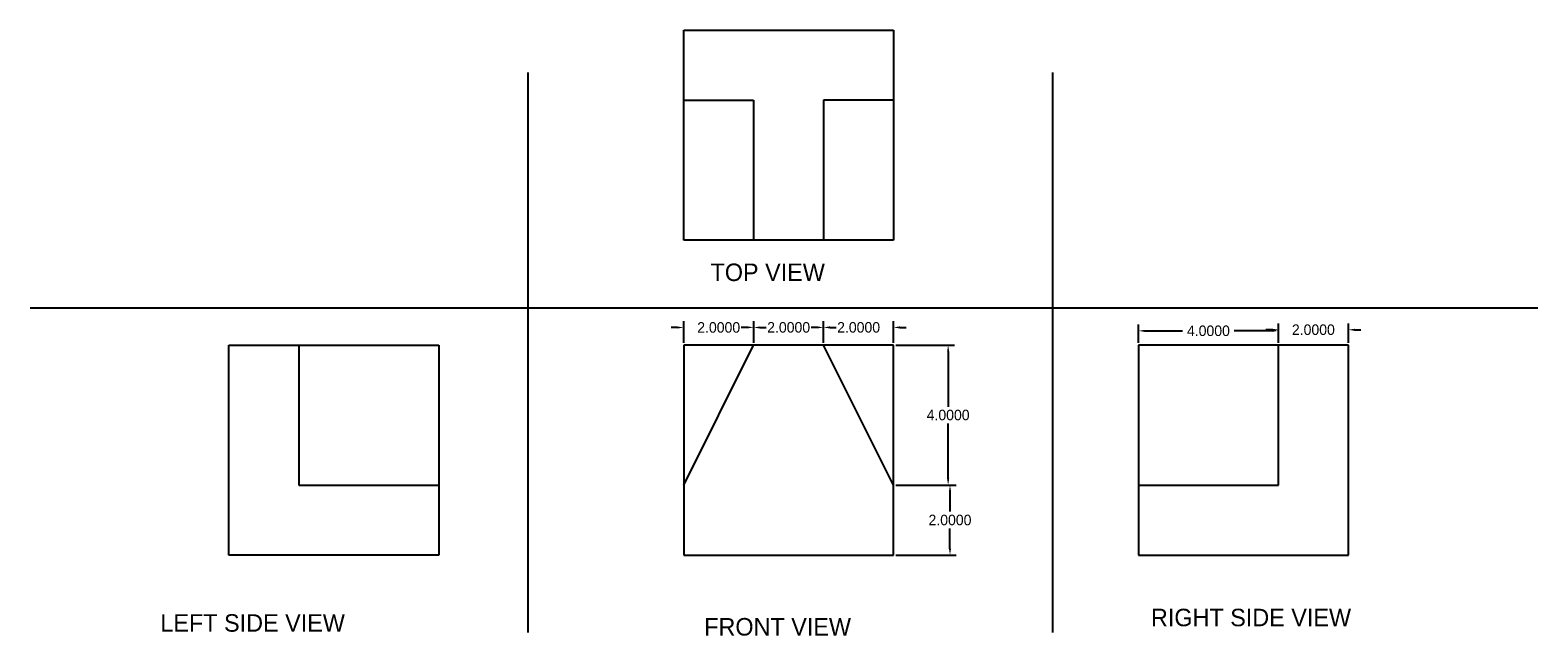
# Model space of a CAD drawing. Header units: feet. Extents: x 18 to 61.1, y 20.7 to 38.
import ezdxf

# ---------------------------------------------------------------- set-up
doc = ezdxf.new("R2010")
doc.units = ezdxf.units.FT
doc.header["$MEASUREMENT"] = 0
doc.dimstyles.get("Standard").update_dxf_attribs({"dimtxt": 0.18, "dimasz": 0.18, "dimexe": 0.18, "dimexo": 0.0625, "dimgap": 0.09, "dimtad": 0, "dimtih": 1, "dimtoh": 1, "dimdec": 4, "dimzin": 0, "dimdsep": 46, "dimtxsty": 'Standard', "dimcen": 0.09, "dimadec": 0, "dimazin": 0, "dimtfac": 1, "dimtdec": 4, "dimtofl": 0, "dimtmove": 0, "dimatfit": 3, "dimfxl": 0, "dimtolj": 1, "dimtzin": 0, "dimarcsym": 0})

# ---------------------------------------------------------------- blocks, each defined once
blk = doc.blocks.new('*D1')
at = {"color": 0, "lineweight": -2}
for p, q in [((36.519, 29.512), (36.339, 29.512)), ((36.699, 29.071), (36.699, 29.692)), ((38.699, 29.071), (38.699, 29.692)), ((38.879, 29.512), (39.059, 29.512))]:
    blk.add_line(p, q, dxfattribs=at)
at = {"color": 0}
for points in [[(36.519, 29.542), (36.519, 29.482), (36.699, 29.512)], [(38.879, 29.542), (38.879, 29.482), (38.699, 29.512)]]:
    blk.add_solid(points, dxfattribs=at)
at = {"layer": 'Defpoints', "color": 0}
for p in [(38.699, 29.512), (36.699, 29.009), (38.699, 29.009)]:
    blk.add_point(p, dxfattribs=at)
at = {"color": 0, "insert": (37.699, 29.512), "char_height": 0.3, "attachment_point": 5}
blk.add_mtext('\\A1;2.0000', dxfattribs=at)
blk = doc.blocks.new('*D2')
at = {"color": 0, "lineweight": -2}
for p, q in [((38.519, 29.514), (38.339, 29.514)), ((38.699, 29.071), (38.699, 29.694)), ((40.699, 29.071), (40.699, 29.694)), ((40.879, 29.514), (41.059, 29.514))]:
    blk.add_line(p, q, dxfattribs=at)
at = {"color": 0}
for points in [[(38.519, 29.544), (38.519, 29.484), (38.699, 29.514)], [(40.879, 29.544), (40.879, 29.484), (40.699, 29.514)]]:
    blk.add_solid(points, dxfattribs=at)
at = {"layer": 'Defpoints', "color": 0}
for p in [(40.699, 29.514), (38.699, 29.009), (40.699, 29.009)]:
    blk.add_point(p, dxfattribs=at)
at = {"color": 0, "insert": (39.699, 29.514), "char_height": 0.3, "attachment_point": 5}
blk.add_mtext('\\A1;2.0000', dxfattribs=at)
blk = doc.blocks.new('*D3')
at = {"color": 0, "lineweight": -2}
for p, q in [((40.519, 29.514), (40.339, 29.514)), ((40.699, 29.071), (40.699, 29.694)), ((42.699, 29.071), (42.699, 29.694)), ((42.879, 29.514), (43.059, 29.514))]:
    blk.add_line(p, q, dxfattribs=at)
at = {"color": 0}
for points in [[(40.519, 29.544), (40.519, 29.484), (40.699, 29.514)], [(42.879, 29.544), (42.879, 29.484), (42.699, 29.514)]]:
    blk.add_solid(points, dxfattribs=at)
at = {"layer": 'Defpoints', "color": 0}
for p in [(42.699, 29.514), (40.699, 29.009), (42.699, 29.009)]:
    blk.add_point(p, dxfattribs=at)
at = {"color": 0, "insert": (41.699, 29.514), "char_height": 0.3, "attachment_point": 5}
blk.add_mtext('\\A1;2.0000', dxfattribs=at)
blk = doc.blocks.new('*D4')
at = {"color": 0, "lineweight": -2}
for p, q in [((42.761, 29.009), (44.438, 29.009)), ((44.258, 28.829), (44.258, 27.249)), ((44.258, 25.189), (44.258, 26.769)), ((42.761, 25.009), (44.438, 25.009))]:
    blk.add_line(p, q, dxfattribs=at)
at = {"color": 0}
for points in [[(44.228, 28.829), (44.288, 28.829), (44.258, 29.009)], [(44.228, 25.189), (44.288, 25.189), (44.258, 25.009)]]:
    blk.add_solid(points, dxfattribs=at)
at = {"layer": 'Defpoints', "color": 0}
for p in [(42.699, 29.009), (42.699, 25.009), (44.258, 25.009)]:
    blk.add_point(p, dxfattribs=at)
at = {"color": 0, "insert": (44.258, 27.009), "char_height": 0.3, "attachment_point": 5}
blk.add_mtext('\\A1;4.0000', dxfattribs=at)
blk = doc.blocks.new('*D5')
at = {"color": 0, "lineweight": -2}
for p, q in [((42.761, 25.009), (44.491, 25.009)), ((44.311, 24.829), (44.311, 24.249)), ((44.311, 23.189), (44.311, 23.769)), ((42.761, 23.009), (44.491, 23.009))]:
    blk.add_line(p, q, dxfattribs=at)
at = {"color": 0}
for points in [[(44.281, 24.829), (44.341, 24.829), (44.311, 25.009)], [(44.281, 23.189), (44.341, 23.189), (44.311, 23.009)]]:
    blk.add_solid(points, dxfattribs=at)
at = {"layer": 'Defpoints', "color": 0}
for p in [(42.699, 25.009), (42.699, 23.009), (44.311, 23.009)]:
    blk.add_point(p, dxfattribs=at)
at = {"color": 0, "insert": (44.311, 24.009), "char_height": 0.3, "attachment_point": 5}
blk.add_mtext('\\A1;2.0000', dxfattribs=at)
blk = doc.blocks.new('*D6')
at = {"color": 0, "lineweight": -2}
for p, q in [((49.699, 29.071), (49.699, 29.596)), ((49.879, 29.416), (50.959, 29.416)), ((53.519, 29.416), (52.439, 29.416)), ((53.699, 29.071), (53.699, 29.596))]:
    blk.add_line(p, q, dxfattribs=at)
at = {"color": 0}
for points in [[(49.879, 29.446), (49.879, 29.386), (49.699, 29.416)], [(53.519, 29.446), (53.519, 29.386), (53.699, 29.416)]]:
    blk.add_solid(points, dxfattribs=at)
at = {"layer": 'Defpoints', "color": 0}
for p in [(53.699, 29.416), (49.699, 29.009), (53.699, 29.009)]:
    blk.add_point(p, dxfattribs=at)
at = {"color": 0, "insert": (51.699, 29.416), "char_height": 0.3, "attachment_point": 5}
blk.add_mtext('\\A1;4.0000', dxfattribs=at)
blk = doc.blocks.new('*D7')
at = {"color": 0, "lineweight": -2}
for p, q in [((53.519, 29.447), (53.339, 29.447)), ((53.699, 29.071), (53.699, 29.627)), ((55.699, 29.071), (55.699, 29.627)), ((55.879, 29.447), (56.059, 29.447))]:
    blk.add_line(p, q, dxfattribs=at)
at = {"color": 0}
for points in [[(53.519, 29.477), (53.519, 29.417), (53.699, 29.447)], [(55.879, 29.477), (55.879, 29.417), (55.699, 29.447)]]:
    blk.add_solid(points, dxfattribs=at)
at = {"layer": 'Defpoints', "color": 0}
for p in [(55.699, 29.447), (53.699, 29.009), (55.699, 29.009)]:
    blk.add_point(p, dxfattribs=at)
at = {"color": 0, "insert": (54.699, 29.447), "char_height": 0.3, "attachment_point": 5}
blk.add_mtext('\\A1;2.0000', dxfattribs=at)

msp = doc.modelspace()

# ---------------------------------------------------------------- linework, layer by layer
for p, q in [((36.69872, 36.00869), (36.69872, 38.00869)), ((36.69872, 38.00869), (42.69872, 38.00869)), ((42.69872, 38.00869), (42.69872, 36.00869)), ((32.24553, 36.79807), (32.24553, 20.79807)), ((47.24553, 36.79807), (47.24553, 20.79807)), ((36.69872, 32.00869), (36.69872, 36.00869)), ((36.69872, 36.00869), (36.69872, 36.00869)), ((36.69872, 36.00869), (38.69872, 36.00869)), ((38.69872, 36.00869), (38.69872, 32.00869)), ((42.69872, 36.00869), (40.69872, 36.00869)), ((40.69872, 36.00869), (40.69872, 32.00869)), ((42.69872, 36.00869), (42.69872, 32.00869)), ((38.69872, 32.00869), (36.69872, 32.00869)), ((40.69872, 32.00869), (38.69872, 32.00869)), ((42.69872, 32.00869), (40.69872, 32.00869)), ((18.01567, 30.07277), (61.11623, 30.07277)), ((23.69872, 23.00869), (23.69872, 29.00869)), ((23.69872, 29.00869), (25.69872, 29.00869)), ((25.69872, 29.00869), (29.69872, 29.00869)), ((25.69872, 29.00869), (25.69872, 25.00869)), ((29.69872, 29.00869), (29.69872, 25.00869)), ((38.69872, 29.00869), (36.69872, 29.00869)), ((36.69872, 29.00869), (36.69872, 25.00869)), ((36.69872, 25.00869), (38.69872, 29.00869)), ((40.69872, 29.00869), (38.69872, 29.00869)), ((42.69872, 29.00869), (40.69872, 29.00869)), ((42.69872, 25.00869), (40.69872, 29.00869)), ((42.69872, 25.00869), (42.69872, 29.00869)), ((53.69872, 29.00869), (49.69872, 29.00869)), ((49.69872, 29.00869), (49.69872, 25.00869)), ((55.69872, 29.00869), (53.69872, 29.00869)), ((53.69872, 25.00869), (53.69872, 29.00869)), ((55.69872, 23.00869), (55.69872, 29.00869)), ((25.69872, 25.00869), (29.69872, 25.00869)), ((29.69872, 25.00869), (29.69872, 23.00869)), ((36.69872, 25.00869), (36.69872, 23.00869)), ((42.69872, 23.00869), (42.69872, 25.00869)), ((49.69872, 25.00869), (49.69872, 23.00869)), ((49.69872, 25.00869), (53.69872, 25.00869)), ((29.69872, 23.00869), (23.69872, 23.00869)), ((36.69872, 23.00869), (42.69872, 23.00869)), ((49.69872, 23.00869), (55.69872, 23.00869))]:
    msp.add_line(p, q)

# ---------------------------------------------------------------- texts
at = {"char_height": 0.5, "attachment_point": 1}
for s, insert, width in [('TOP VIEW', (37.46572, 31.33913), 5.068919), ('   LEFT SIDE VIEW', (21.18101, 21.31811), 9.4819748), (' FRONT VIEW', (37.09846, 21.2089), 6.4421894), ('RIGHT SIDE VIEW', (50.05616, 21.474), 7.3748695)]:
    msp.add_mtext(s, dxfattribs=dict(at, insert=insert, width=width))

# ---------------------------------------------------------------- dimensions: what is measured, and where the dimension line sits
for p1, p2, distance, override, picture, middle in [((36.69872, 29.00869), (38.69872, 29.00869), 0.5031, {"dimtxt": 0.3, "dimgap": 0.3}, '*D1', (37.69872, 29.5118)), ((38.69872, 29.00869), (40.69872, 29.00869), 0.50573, {"dimtxt": 0.3, "dimgap": 0.3}, '*D2', (39.69872, 29.51442)), ((40.69872, 29.00869), (42.69872, 29.00869), 0.50573, {"dimtxt": 0.3, "dimgap": 0.3}, '*D3', (41.69872, 29.51442)), ((49.69872, 29.00869), (53.69872, 29.00869), 0.40697, {"dimtxt": 0.3}, '*D6', (51.69872, 29.41567)), ((53.69872, 29.00869), (55.69872, 29.00869), 0.43789, {"dimtxt": 0.3}, '*D7', (54.69872, 29.44659)), ((42.69872, 29.00869), (42.69872, 25.00869), 1.55972, {"dimtxt": 0.3}, '*D4', (44.25844, 27.00869)), ((42.69872, 25.00869), (42.69872, 23.00869), 1.61254, {"dimtxt": 0.3}, '*D5', (44.31126, 24.00869))]:
    dim = msp.add_aligned_dim(p1=p1, p2=p2, distance=distance, dimstyle='Standard', override=override)
    dim.commit()
    dim.dimension.update_dxf_attribs({"geometry": picture, "text_midpoint": middle})

doc.saveas('drawing.dxf')
